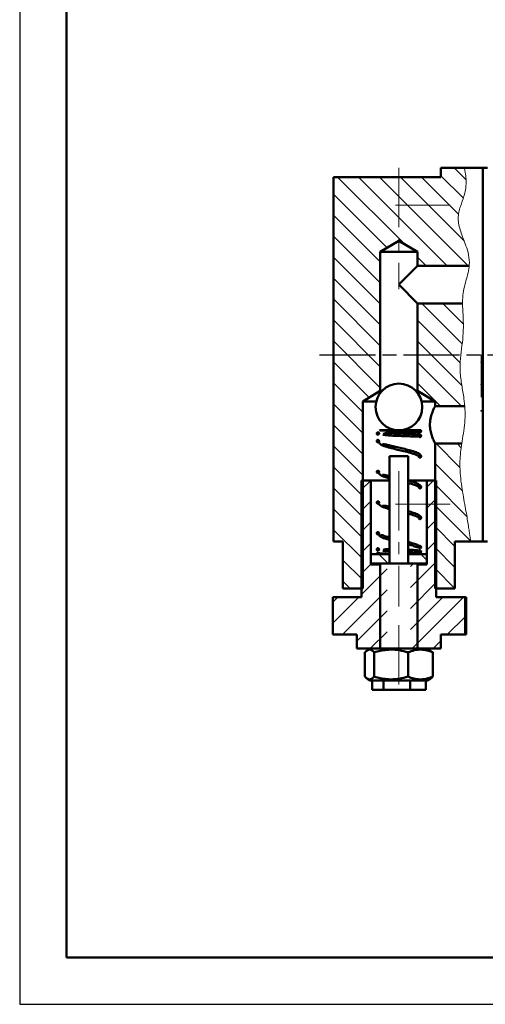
# Model space of a CAD drawing. Header units: millimetres. Extents: x 1089 to 1683, y -48 to 372.
# Tile 1 of 6: x 1089 to 1189, y -48 to 163. Entities that reach past the tile are written whole.
import ezdxf

# ---------------------------------------------------------------- set-up
doc = ezdxf.new("R2010")
doc.units = ezdxf.units.MM
doc.linetypes.add('AM_ISO08W050', pattern=[18, 12, -1.5, 3, -1.5])
doc.linetypes.add('CENTERX2', pattern=[20.32, 12.7, -2.54, 2.54, -2.54])
doc.layers.add('AM_7', color=4, linetype='AM_ISO08W050', lineweight=25)
doc.layers.add('粗实线', color=7, linetype='Continuous', lineweight=50)
doc.layers.add('细线层', color=7, linetype='Continuous')
pattern_1 = [(45, (1081.2813, -50.4406), (-2.245064, 2.245064), [])]
pattern_2 = [(135, (1081.2813, -50.4406), (-2.245064, -2.245064), [])]

msp = doc.modelspace()

# ---------------------------------------------------------------- hatches: boundary and pattern name
at = {"layer": '细线层', "linetype": 'Continuous', "lineweight": 18}
h = msp.add_hatch(dxfattribs=at)
h.set_pattern_fill('ANSI31', color=256, angle=90, style=0)
h.set_pattern_definition(pattern_2)
edge = h.paths.add_edge_path(flags=0)
edge.add_line((1184.657, 131.237), (1179.675, 131.237))
edge.add_line((1179.675, 131.237), (1179.675, 129.237))
edge.add_line((1179.675, 129.237), (1156.675, 129.237))
edge.add_line((1156.675, 129.237), (1156.675, 95.237))
edge.add_line((1156.675, 95.237), (1156.675, 87.237))
edge.add_line((1156.675, 87.237), (1156.675, 51.237))
edge.add_line((1156.675, 51.237), (1158.675, 51.237))
edge.add_line((1158.675, 51.237), (1158.675, 41.237))
edge.add_line((1158.675, 41.237), (1162.925, 41.237))
edge.add_line((1162.925, 41.237), (1162.925, 81.237))
edge.add_line((1162.925, 81.237), (1166.675, 83.491))
edge.add_line((1166.675, 83.491), (1166.675, 113.237))
edge.add_line((1166.675, 113.237), (1170.675, 115.641))
edge.add_line((1170.675, 115.641), (1174.675, 113.237))
edge.add_line((1174.675, 113.237), (1174.675, 110.237))
edge.add_line((1174.675, 110.237), (1185.723, 110.237))
edge.add_spline(control_points=[(1185.723, 110.237), (1185.754, 110.549), (1185.919, 114.162), (1181.777, 119.585), (1185.301, 125.747), (1185.114, 129.569), (1184.657, 131.237)], knot_values=[0.9187805, 0.9187805, 0.9187805, 0.9187805, 0.9217136, 0.9527668, 0.9690476, 0.9838428, 0.9838428, 0.9838428, 0.9838428], weights=[1, 1, 1, 1, 1, 1, 1], degree=3, periodic=0)
h = msp.add_hatch(dxfattribs=at)
h.set_pattern_fill('ANSI31', color=256, angle=90, style=0)
h.set_pattern_definition(pattern_2)
edge = h.paths.add_edge_path(flags=0)
edge.add_line((1178.425, 80.237), (1184.788, 80.237))
edge.add_spline(control_points=[(1184.788, 80.237), (1184.551, 83.028), (1183.044, 88.417), (1184.882, 95.724), (1184.304, 100.308), (1184.3, 102.237)], knot_values=[0.8260229, 0.8260229, 0.8260229, 0.8260229, 0.8518955, 0.8760401, 0.8938337, 0.8938337, 0.8938337, 0.8938337], weights=[1, 1, 1, 1, 1, 1], degree=3, periodic=0)
edge.add_line((1184.3, 102.237), (1174.675, 102.237))
edge.add_line((1174.675, 102.237), (1174.675, 83.491))
edge.add_line((1174.675, 83.491), (1178.425, 81.237))
edge.add_line((1178.425, 81.237), (1178.425, 80.237))
h = msp.add_hatch(dxfattribs=at)
h.set_pattern_fill('ANSI31', color=256, style=0)
h.set_pattern_definition(pattern_1)
edge = h.paths.add_edge_path(flags=0)
edge.add_line((1175.347, 75.061), (1175.002, 75.061))
edge.add_spline(control_points=[(1175.002, 75.061), (1174.771, 74.847), (1174.941, 74.621), (1175.174, 74.621), (1175.407, 74.621), (1175.577, 74.847), (1175.347, 75.061)], knot_values=[0.6408621, 0.6408621, 0.6408621, 0.6408621, 1, 1, 1, 1.3591379, 1.3591379, 1.3591379, 1.3591379], weights=[0.5952886, 0.3862457, 0.5211495, 1, 0.5211495, 0.3862457, 0.5952886], degree=3, periodic=0)
h = msp.add_hatch(dxfattribs=at)
h.set_pattern_fill('ANSI31', color=256, angle=90, style=0)
h.set_pattern_definition(pattern_2)
edge = h.paths.add_edge_path(flags=0)
edge.add_line((1182.675, 51.237), (1186.076, 51.237))
edge.add_spline(control_points=[(1186.076, 51.237), (1185.762, 53.057), (1185.004, 58.879), (1183.297, 65.858), (1183.966, 71.027), (1184.145, 72.237)], knot_values=[0.736326, 0.736326, 0.736326, 0.736326, 0.7534155, 0.7901138, 0.8013228, 0.8013228, 0.8013228, 0.8013228], weights=[1, 1, 1, 1, 1, 1], degree=3, periodic=0)
edge.add_line((1184.145, 72.237), (1178.425, 72.237))
edge.add_line((1178.425, 72.237), (1178.425, 41.237))
edge.add_line((1178.425, 41.237), (1182.675, 41.237))
edge.add_line((1182.675, 41.237), (1182.675, 51.237))
h = msp.add_hatch(dxfattribs=at)
h.set_pattern_fill('ANSI31', color=256, style=0)
h.set_pattern_definition(pattern_1)
edge = h.paths.add_edge_path(flags=0)
edge.add_spline(control_points=[(1166.176, 65.924), (1166.684, 65.924), (1166.684, 66.431), (1166.176, 66.431), (1165.669, 66.431), (1165.669, 65.924), (1166.176, 65.924)], knot_values=[0, 0, 0, 0, 0.5, 0.5, 0.5, 1, 1, 1, 1], weights=[1, 0.3333333, 0.3333333, 1, 0.3333333, 0.3333333, 1], degree=3, periodic=0)
h = msp.add_hatch(dxfattribs=at)
h.set_pattern_fill('ANSI31', color=256, style=0)
h.set_pattern_definition(pattern_1)
h.paths.add_polyline_path([(1156.522, 39.348), (1156.522, 31.348), (1161.675, 31.348), (1161.675, 28.348), (1168.175, 28.348), (1168.175, 46.348), (1164.675, 46.348), (1164.675, 64.348), (1162.675, 64.348), (1162.675, 39.348)], flags=0)
h = msp.add_hatch(dxfattribs=at)
h.set_pattern_fill('ANSI31', color=256, style=0)
h.set_pattern_definition(pattern_1)
h.paths.add_polyline_path([(1184.828, 31.348), (1184.828, 39.348), (1178.675, 39.348), (1178.675, 64.348), (1176.675, 64.348), (1176.675, 46.348), (1173.175, 46.348), (1173.175, 28.348), (1179.675, 28.348), (1179.675, 31.348)], flags=0)
h = msp.add_hatch(dxfattribs=at)
h.set_pattern_fill('ANSI31', color=256, angle=90, style=0)
h.set_pattern_definition(pattern_2)
h.paths.add_polyline_path([(1164.675, 48.548), (1164.675, 46.548), (1168.675, 46.548), (1168.675, 48.548)], flags=0)
h = msp.add_hatch(dxfattribs=at)
h.set_pattern_fill('ANSI31', color=256, angle=90, style=0)
h.set_pattern_definition(pattern_2)
h.paths.add_polyline_path([(1176.675, 46.548), (1176.675, 48.548), (1172.675, 48.548), (1172.675, 46.548)], flags=0)

# ---------------------------------------------------------------- linework, layer by layer
for p, q in [((1089.495, 372.228), (1089.495, -47.772)), ((1089.495, -47.772), (1683.495, -47.772))]:
    msp.add_line(p, q)
at = {"color": 7, "linetype": 'Continuous', "lineweight": 50}
for p, q in [((1179.675, 129.237), (1179.675, 131.237)), ((1184.657, 131.237), (1179.675, 131.237)), ((1184.657, 131.237), (1188.675, 131.237)), ((1188.675, 131.237), (1189.675, 131.237)), ((1188.675, 51.237), (1188.675, 131.237)), ((1156.675, 95.237), (1156.675, 129.237)), ((1179.675, 129.237), (1156.675, 129.237)), ((1166.675, 113.237), (1170.675, 115.641)), ((1170.675, 115.641), (1174.675, 113.237)), ((1166.675, 83.491), (1166.675, 113.237)), ((1166.675, 113.237), (1174.675, 113.237)), ((1174.675, 113.237), (1174.675, 110.237)), ((1170.675, 106.237), (1174.675, 110.237)), ((1174.675, 110.237), (1185.723, 110.237)), ((1174.675, 102.237), (1170.675, 106.237)), ((1184.3, 102.237), (1174.675, 102.237)), ((1174.675, 102.237), (1174.675, 83.491)), ((1156.675, 95.237), (1156.675, 87.237)), ((1156.675, 51.237), (1156.675, 87.237)), ((1162.925, 81.237), (1166.675, 83.491)), ((1167.037, 83.491), (1166.675, 83.491)), ((1174.675, 83.491), (1174.313, 83.491)), ((1174.675, 83.491), (1178.425, 81.237)), ((1162.925, 81.237), (1165.815, 81.237)), ((1162.925, 41.237), (1162.925, 81.237)), ((1175.534, 81.237), (1178.425, 81.237)), ((1178.425, 81.237), (1178.425, 80.237)), ((1178.425, 80.237), (1184.788, 80.237)), ((1175.347, 75.061), (1175.002, 75.061)), ((1184.145, 72.237), (1178.425, 72.237)), ((1178.425, 72.237), (1178.425, 41.237)), ((1168.675, 69.548), (1168.675, 46.548)), ((1168.675, 69.548), (1170.497, 69.548)), ((1170.497, 69.548), (1172.675, 69.548)), ((1172.675, 46.548), (1172.675, 69.548)), ((1162.675, 64.348), (1162.675, 39.348)), ((1162.675, 64.348), (1164.675, 64.348)), ((1164.675, 46.348), (1164.675, 64.348)), ((1168.675, 64.348), (1164.675, 64.348)), ((1176.675, 64.348), (1172.675, 64.348)), ((1176.675, 64.348), (1176.675, 46.348)), ((1176.675, 64.348), (1178.675, 64.348)), ((1178.675, 39.348), (1178.675, 64.348)), ((1156.675, 51.237), (1158.675, 51.237)), ((1158.675, 51.237), (1158.675, 41.237)), ((1182.675, 41.237), (1182.675, 51.237)), ((1182.675, 51.237), (1186.076, 51.237)), ((1186.076, 51.237), (1188.675, 51.237)), ((1188.675, 51.237), (1189.675, 51.237)), ((1164.675, 48.548), (1164.675, 46.548)), ((1168.675, 48.548), (1164.675, 48.548)), ((1165.924, 48.548), (1166.43, 48.548)), ((1168.675, 48.548), (1168.675, 46.548)), ((1172.675, 46.548), (1172.675, 48.548)), ((1176.675, 48.548), (1172.675, 48.548)), ((1176.675, 46.548), (1176.675, 48.548)), ((1166.675, 46.548), (1164.675, 46.548)), ((1166.675, 46.548), (1166.675, 28.348)), ((1166.675, 46.548), (1170.319, 46.548)), ((1170.319, 46.548), (1174.675, 46.548)), ((1174.675, 28.348), (1174.675, 46.548)), ((1176.675, 46.548), (1174.675, 46.548)), ((1164.675, 46.348), (1166.675, 46.348)), ((1174.675, 46.348), (1176.675, 46.348)), ((1162.925, 41.237), (1158.675, 41.237)), ((1182.675, 41.237), (1178.425, 41.237)), ((1156.522, 39.348), (1156.522, 31.348)), ((1162.675, 39.348), (1156.522, 39.348)), ((1184.828, 39.348), (1178.675, 39.348)), ((1184.828, 31.348), (1184.828, 39.348)), ((1185.099, 39.348), (1184.828, 39.348)), ((1185.099, 31.348), (1185.099, 39.348)), ((1161.675, 31.348), (1156.522, 31.348)), ((1161.675, 31.348), (1161.675, 28.348)), ((1179.675, 28.348), (1179.675, 31.348)), ((1184.828, 31.348), (1179.675, 31.348)), ((1185.099, 31.348), (1184.828, 31.348)), ((1164.55, 28.348), (1161.675, 28.348)), ((1163.418, 22.345), (1163.418, 27.551)), ((1164.55, 28.348), (1163.938, 27.995)), ((1176.597, 28.348), (1164.55, 28.348)), ((1165.386, 22.345), (1165.386, 27.551)), ((1172.643, 22.345), (1172.643, 27.551)), ((1176.8, 28.348), (1176.597, 28.348)), ((1177.411, 27.995), (1176.8, 28.348)), ((1179.675, 28.348), (1176.8, 28.348)), ((1177.931, 22.345), (1177.931, 27.551)), ((1163.932, 21.905), (1164.55, 21.548)), ((1176.597, 21.548), (1164.55, 21.548)), ((1164.924, 21.548), (1164.924, 19.548)), ((1167.355, 21.548), (1167.355, 19.548)), ((1173.106, 21.548), (1173.106, 19.548)), ((1176.425, 21.548), (1176.425, 19.548)), ((1176.8, 21.548), (1176.597, 21.548)), ((1176.8, 21.548), (1177.417, 21.905)), ((1164.924, 19.548), (1167.355, 19.548)), ((1167.355, 19.548), (1173.106, 19.548)), ((1173.106, 19.548), (1176.425, 19.548))]:
    msp.add_line(p, q, dxfattribs=at)
at = {"color": 7, "linetype": 'Continuous'}
msp.add_line((1188.319, 91.237), (1188.319, 82.137), dxfattribs=at)
msp.add_line((1188.319, 91.237), (1188.319, 82.137), dxfattribs=at)
at = {"color": 7, "linetype": 'Continuous', "lineweight": 50}
msp.add_circle((1170.675, 80.061), 5, dxfattribs=at)
at = {"color": 7, "linetype": 'Continuous', "lineweight": 18}
for points, knots in [([(1184.657, 131.237), (1184.662, 131.218), (1184.673, 131.18), (1184.753, 130.869), (1184.865, 130.368), (1184.98, 129.672), (1185.064, 128.803), (1185.078, 127.77), (1184.961, 126.553), (1184.596, 124.978), (1183.957, 123.366), (1183.472, 121.752), (1183.319, 120.44), (1183.497, 119.058), (1184.031, 117.129), (1184.899, 115.015), (1185.665, 112.605), (1185.839, 110.621), (1185.495, 108.761), (1185.019, 107.066), (1184.56, 105.327), (1184.264, 103.302), (1184.308, 101.002), (1184.499, 98.445), (1184.481, 95.831), (1184.186, 93.155), (1183.8, 90.436), (1183.711, 87.585), (1184.12, 84.733), (1184.602, 82.061), (1184.865, 79.572), (1184.846, 77.251), (1184.568, 74.969), (1184.126, 72.173), (1183.758, 69.561), (1183.724, 67.149), (1183.844, 65.126), (1184.114, 62.971), (1184.498, 60.734), (1184.874, 58.686), (1185.203, 56.856), (1185.451, 55.273), (1185.65, 53.93), (1185.816, 52.836), (1185.953, 51.963), (1186.055, 51.357), (1186.069, 51.277), (1186.076, 51.237)], [0, 0, 0, 0, 0.0223043, 0.0446091, 0.0673851, 0.0901611, 0.1116305, 0.1330966, 0.1551409, 0.1771747, 0.2080166, 0.223631, 0.2392042, 0.254762, 0.2703446, 0.3026002, 0.3218532, 0.3416122, 0.3567639, 0.3719592, 0.3872661, 0.402541, 0.4231713, 0.4438391, 0.464771, 0.4857213, 0.507836, 0.5298776, 0.5531693, 0.5764944, 0.5955437, 0.6145795, 0.634445, 0.6543228, 0.6889746, 0.7067105, 0.724453, 0.7504035, 0.7763601, 0.803038, 0.8297143, 0.8558674, 0.8820212, 0.9089402, 0.9358592, 0.9677604, 1, 1, 1, 1]), ([(1177.931, 27.551), (1177.762, 27.749), (1177.59, 27.949), (1177.412, 27.994), (1177.411, 27.994)], [0, 0, 0, 0, 0.9899024, 1, 1, 1, 1])]:
    msp.add_open_spline(points, degree=3, knots=knots, dxfattribs=at)
at = {"color": 7, "linetype": 'Continuous', "lineweight": 50}
for points, knots in [([(1178.425, 80.237), (1178.421, 80.23), (1178.409, 80.207), (1178.261, 79.918), (1177.942, 79.228), (1177.561, 78.191), (1177.343, 77.107), (1177.294, 76.02), (1177.394, 74.993), (1177.701, 73.869), (1178.075, 72.94), (1178.372, 72.339), (1178.409, 72.268), (1178.425, 72.237)], [0, 0, 0, 0, 0.0411364, 0.1352381, 0.2332305, 0.3415436, 0.45412, 0.5001326, 0.5973658, 0.6942509, 0.7997041, 0.9127202, 1, 1, 1, 1]), ([(1166.175, 74.119), (1166.146, 74.121), (1166.089, 74.127), (1166.013, 74.171), (1165.956, 74.235), (1165.923, 74.316), (1165.918, 74.402), (1165.943, 74.486), (1165.993, 74.556), (1166.064, 74.606), (1166.148, 74.629), (1166.234, 74.624), (1166.314, 74.59), (1166.379, 74.532), (1166.42, 74.455), (1166.434, 74.369), (1166.418, 74.284), (1166.375, 74.208), (1166.31, 74.152), (1166.239, 74.123), (1166.193, 74.12), (1166.175, 74.119)], [0, 0, 0, 0, 0.0536864, 0.1073728, 0.1610601, 0.214749, 0.2684397, 0.3221311, 0.3758221, 0.4295117, 0.4831996, 0.536886, 0.5905721, 0.6442589, 0.6979473, 0.7516375, 0.8053288, 0.85902, 0.9127102, 0.9663986, 1, 1, 1, 1]), ([(1166.498, 75.062), (1166.642, 75.05), (1166.927, 75.027), (1167.748, 74.983), (1168.962, 74.933), (1170.458, 74.88), (1171.758, 74.834), (1172.847, 74.793), (1173.737, 74.754), (1174.412, 74.717), (1174.862, 74.682), (1175.112, 74.651), (1175.124, 74.632), (1175.129, 74.623)], [0, 0, 0, 0, 0.0788474, 0.1560877, 0.2986493, 0.418737, 0.520582, 0.6134381, 0.7017588, 0.7857907, 0.8656515, 0.9413888, 1, 1, 1, 1]), ([(1166.508, 75.061), (1166.508, 75.061), (1166.509, 75.061), (1166.512, 75.061), (1166.514, 75.061), (1166.516, 75.061), (1166.52, 75.061), (1166.525, 75.061), (1166.539, 75.061), (1166.578, 75.061), (1166.702, 75.061), (1167.132, 75.061), (1168.096, 75.061), (1169.676, 75.061), (1171.278, 75.061), (1172.703, 75.061), (1173.889, 75.061), (1174.701, 75.061), (1174.969, 75.061), (1174.998, 75.061), (1175.002, 75.061)], [0, 0, 0, 0, 0.0004926, 0.0008893, 0.0011798, 0.0013015, 0.0016051, 0.0019947, 0.0027335, 0.0054738, 0.0163241, 0.0595298, 0.2080798, 0.3574836, 0.4838062, 0.6088278, 0.7330199, 0.8568531, 0.9828915, 1, 1, 1, 1]), ([(1167.226, 74.138), (1167.321, 74.113), (1167.757, 74.003), (1168.744, 73.948), (1170.076, 73.887), (1171.477, 73.84), (1172.69, 73.794), (1173.65, 73.758), (1174.336, 73.743), (1174.763, 73.751), (1174.813, 73.792), (1174.83, 73.805)], [0, 0, 0, 0, 0.041069, 0.1879009, 0.3239533, 0.4536186, 0.6057482, 0.7035372, 0.8147783, 0.9385765, 1, 1, 1, 1]), ([(1175.426, 73.889), (1175.382, 73.959), (1175.299, 74.09), (1174.735, 74.201), (1173.84, 74.253), (1172.582, 74.306), (1171.266, 74.354), (1170.148, 74.393), (1169.239, 74.427), (1168.499, 74.45), (1167.817, 74.453), (1167.473, 74.359), (1167.31, 74.314)], [0, 0, 0, 0, 0.1006252, 0.1910329, 0.3438834, 0.4695247, 0.5885112, 0.7029391, 0.7640551, 0.8377646, 0.923284, 1, 1, 1, 1]), ([(1175.173, 73.616), (1175.145, 73.619), (1175.088, 73.624), (1175.012, 73.668), (1174.954, 73.733), (1174.921, 73.813), (1174.916, 73.9), (1174.941, 73.983), (1174.991, 74.054), (1175.062, 74.103), (1175.146, 74.127), (1175.233, 74.121), (1175.313, 74.088), (1175.377, 74.029), (1175.418, 73.953), (1175.432, 73.867), (1175.416, 73.782), (1175.373, 73.706), (1175.308, 73.649), (1175.237, 73.62), (1175.191, 73.617), (1175.173, 73.616)], [0, 0, 0, 0, 0.0536644, 0.1073285, 0.1610017, 0.2146931, 0.2684017, 0.3221187, 0.3758317, 0.42953, 0.4832096, 0.5368743, 0.5905348, 0.6442033, 0.6978888, 0.7515927, 0.8053083, 0.8590238, 0.9127276, 0.966413, 1, 1, 1, 1]), ([(1175.347, 75.061), (1175.356, 75.051), (1175.385, 75.021), (1175.419, 74.958), (1175.433, 74.872), (1175.417, 74.787), (1175.374, 74.711), (1175.309, 74.654), (1175.238, 74.626), (1175.164, 74.618), (1175.089, 74.631), (1175.013, 74.673), (1174.955, 74.738), (1174.922, 74.818), (1174.917, 74.905), (1174.942, 74.988), (1174.977, 75.038), (1175, 75.059), (1175.002, 75.061)], [0, 0, 0, 0, 0.0333506, 0.1037885, 0.1742364, 0.2446908, 0.3151451, 0.385593, 0.4560308, 0.5001091, 0.5705355, 0.6409616, 0.7113927, 0.7818339, 0.8522844, 0.9227395, 0.9931924, 1, 1, 1, 1]), ([(1166.175, 72.495), (1166.146, 72.498), (1166.089, 72.503), (1166.013, 72.547), (1165.956, 72.612), (1165.923, 72.692), (1165.918, 72.779), (1165.942, 72.862), (1165.993, 72.933), (1166.064, 72.982), (1166.134, 73.002), (1166.205, 73.004), (1166.275, 72.987), (1166.348, 72.94), (1166.402, 72.872), (1166.43, 72.79), (1166.429, 72.703), (1166.4, 72.622), (1166.345, 72.554), (1166.271, 72.509), (1166.211, 72.496), (1166.179, 72.495), (1166.175, 72.495)], [0, 0, 0, 0, 0.0536855, 0.107371, 0.161057, 0.2147443, 0.2684326, 0.3221215, 0.3758101, 0.4294978, 0.4831843, 0.5097378, 0.563423, 0.6171084, 0.6707947, 0.7244822, 0.7781707, 0.8318596, 0.8855481, 0.9392356, 0.9929218, 1, 1, 1, 1]), ([(1166.324, 72.547), (1166.35, 72.493), (1166.427, 72.33), (1166.848, 71.989), (1167.638, 71.623), (1168.72, 71.317), (1170.059, 70.993), (1171.459, 70.672), (1172.663, 70.378), (1173.627, 70.109), (1174.319, 69.875), (1174.819, 69.647), (1174.886, 69.524), (1174.921, 69.459)], [0, 0, 0, 0, 0.0388078, 0.1172768, 0.1865758, 0.3026961, 0.410213, 0.5127506, 0.6325338, 0.7094925, 0.7968936, 0.893879, 1, 1, 1, 1]), ([(1175.428, 69.467), (1175.391, 69.597), (1175.322, 69.846), (1174.78, 70.217), (1173.886, 70.556), (1172.604, 70.904), (1171.287, 71.219), (1170.166, 71.477), (1169.262, 71.694), (1168.525, 71.877), (1167.797, 72.057), (1167.399, 72.087), (1167.191, 72.102)], [0, 0, 0, 0, 0.0998442, 0.1896693, 0.3410026, 0.4649918, 0.5820792, 0.694567, 0.754283, 0.8262339, 0.9090193, 1, 1, 1, 1]), ([(1175.175, 69.209), (1175.16, 69.21), (1175.118, 69.212), (1175.05, 69.237), (1174.982, 69.291), (1174.936, 69.364), (1174.916, 69.449), (1174.926, 69.535), (1174.964, 69.613), (1175.026, 69.674), (1175.091, 69.706), (1175.161, 69.719), (1175.233, 69.715), (1175.313, 69.682), (1175.377, 69.623), (1175.419, 69.547), (1175.433, 69.462), (1175.418, 69.376), (1175.375, 69.3), (1175.31, 69.243), (1175.239, 69.213), (1175.193, 69.21), (1175.175, 69.209)], [0, 0, 0, 0, 0.0265476, 0.0802211, 0.1338952, 0.1875723, 0.2412532, 0.2949368, 0.3486209, 0.402303, 0.4559816, 0.4825299, 0.5362027, 0.5898756, 0.6435501, 0.697228, 0.7509095, 0.8045933, 0.8582772, 0.9119588, 0.9656367, 1, 1, 1, 1]), ([(1166.176, 65.924), (1166.148, 65.926), (1166.091, 65.932), (1166.015, 65.976), (1165.957, 66.04), (1165.924, 66.121), (1165.92, 66.207), (1165.944, 66.291), (1165.995, 66.361), (1166.066, 66.411), (1166.135, 66.431), (1166.206, 66.432), (1166.277, 66.416), (1166.35, 66.369), (1166.404, 66.301), (1166.432, 66.219), (1166.431, 66.132), (1166.402, 66.05), (1166.347, 65.983), (1166.273, 65.937), (1166.212, 65.924), (1166.18, 65.924), (1166.176, 65.924)], [0, 0, 0, 0, 0.053662, 0.1073237, 0.1609948, 0.2146847, 0.2683922, 0.3221083, 0.3758204, 0.4295174, 0.483195, 0.5097369, 0.5633956, 0.6170562, 0.6707304, 0.7244238, 0.7781337, 0.83185, 0.88556, 0.9392536, 0.9929279, 1, 1, 1, 1]), ([(1166.322, 65.973), (1166.348, 65.92), (1166.426, 65.757), (1166.854, 65.417), (1167.605, 65.064), (1168.271, 64.881), (1168.675, 64.771)], [0, 0, 0, 0, 0.1313893, 0.39919, 0.6355603, 1, 1, 1, 1]), ([(1168.675, 65.268), (1168.642, 65.276), (1168.324, 65.354), (1167.802, 65.485), (1167.4, 65.516), (1167.189, 65.533)], [0, 0, 0, 0, 0.0521619, 0.5022947, 1, 1, 1, 1]), ([(1175.425, 62.898), (1175.389, 63.028), (1175.32, 63.275), (1174.782, 63.646), (1173.926, 63.973), (1173.047, 64.206), (1172.675, 64.305)], [0, 0, 0, 0, 0.2208313, 0.4193096, 0.753972, 1, 1, 1, 1]), ([(1172.675, 63.795), (1172.713, 63.786), (1173.056, 63.701), (1173.613, 63.538), (1174.326, 63.303), (1174.821, 63.074), (1174.885, 62.95), (1174.918, 62.886)], [0, 0, 0, 0, 0.0256039, 0.2297401, 0.4614222, 0.7184877, 1, 1, 1, 1]), ([(1175.172, 62.638), (1175.158, 62.639), (1175.115, 62.641), (1175.047, 62.665), (1174.979, 62.719), (1174.933, 62.793), (1174.914, 62.877), (1174.923, 62.964), (1174.961, 63.042), (1175.023, 63.103), (1175.088, 63.134), (1175.158, 63.148), (1175.23, 63.144), (1175.31, 63.11), (1175.374, 63.052), (1175.416, 62.976), (1175.43, 62.89), (1175.415, 62.805), (1175.372, 62.729), (1175.307, 62.672), (1175.236, 62.642), (1175.19, 62.639), (1175.172, 62.638)], [0, 0, 0, 0, 0.0265255, 0.0801528, 0.1337854, 0.1874498, 0.2411523, 0.2948824, 0.3486175, 0.4023328, 0.4560121, 0.4825444, 0.5361647, 0.5897858, 0.6434229, 0.6970943, 0.750803, 0.8045359, 0.8582692, 0.9119787, 0.965651, 1, 1, 1, 1]), ([(1166.179, 59.352), (1166.151, 59.355), (1166.094, 59.361), (1166.018, 59.404), (1165.96, 59.469), (1165.927, 59.549), (1165.923, 59.636), (1165.947, 59.719), (1165.998, 59.79), (1166.069, 59.84), (1166.138, 59.859), (1166.209, 59.861), (1166.28, 59.844), (1166.353, 59.798), (1166.406, 59.73), (1166.434, 59.647), (1166.434, 59.561), (1166.404, 59.479), (1166.35, 59.411), (1166.276, 59.366), (1166.215, 59.353), (1166.183, 59.352), (1166.179, 59.352)], [0, 0, 0, 0, 0.05361922, 0.10723761, 0.16088128, 0.21457594, 0.2683183, 0.32208419, 0.37583904, 0.42955311, 0.48321457, 0.50973558, 0.56334576, 0.61696104, 0.67061312, 0.72431733, 0.77806622, 0.83183274, 0.88558204, 0.93928681, 0.99293932, 1, 1, 1, 1]), ([(1166.322, 59.4), (1166.347, 59.347), (1166.423, 59.185), (1166.854, 58.845), (1167.608, 58.492), (1168.272, 58.31), (1168.675, 58.199)], [0, 0, 0, 0, 0.1301243, 0.3982206, 0.6350871, 1, 1, 1, 1]), ([(1168.675, 58.697), (1168.642, 58.705), (1168.324, 58.783), (1167.807, 58.914), (1167.402, 58.944), (1167.19, 58.961)], [0, 0, 0, 0, 0.05231554, 0.50300788, 1, 1, 1, 1]), ([(1175.423, 56.32), (1175.39, 56.451), (1175.326, 56.701), (1174.784, 57.074), (1173.924, 57.402), (1173.046, 57.635), (1172.675, 57.734)], [0, 0, 0, 0, 0.2208308, 0.4193319, 0.753998, 1, 1, 1, 1]), ([(1172.675, 57.224), (1172.714, 57.215), (1173.058, 57.13), (1173.611, 56.966), (1174.32, 56.733), (1174.824, 56.506), (1174.885, 56.384), (1174.916, 56.32)], [0, 0, 0, 0, 0.0259395, 0.2300415, 0.4618102, 0.7186651, 1, 1, 1, 1]), ([(1175.17, 56.066), (1175.156, 56.067), (1175.113, 56.069), (1175.045, 56.094), (1174.978, 56.148), (1174.931, 56.221), (1174.912, 56.306), (1174.922, 56.392), (1174.96, 56.47), (1175.021, 56.532), (1175.086, 56.563), (1175.156, 56.576), (1175.228, 56.572), (1175.308, 56.539), (1175.372, 56.481), (1175.414, 56.405), (1175.428, 56.319), (1175.413, 56.233), (1175.371, 56.157), (1175.306, 56.1), (1175.235, 56.071), (1175.188, 56.068), (1175.17, 56.066)], [0, 0, 0, 0, 0.0265132, 0.0801146, 0.133724, 0.1873813, 0.2410959, 0.294852, 0.3486157, 0.4023495, 0.4560293, 0.4825526, 0.5361435, 0.5897356, 0.6433519, 0.6970197, 0.7507436, 0.8045039, 0.8582647, 0.91199, 0.9656592, 1, 1, 1, 1]), ([(1166.179, 52.781), (1166.151, 52.783), (1166.094, 52.789), (1166.018, 52.833), (1165.96, 52.897), (1165.927, 52.977), (1165.923, 53.064), (1165.947, 53.148), (1165.998, 53.218), (1166.069, 53.268), (1166.138, 53.288), (1166.209, 53.289), (1166.279, 53.273), (1166.353, 53.226), (1166.406, 53.158), (1166.434, 53.076), (1166.434, 52.989), (1166.404, 52.907), (1166.349, 52.84), (1166.276, 52.794), (1166.215, 52.781), (1166.183, 52.781), (1166.179, 52.781)], [0, 0, 0, 0, 0.0536204, 0.10724, 0.1608845, 0.214579, 0.2683204, 0.3220849, 0.3758385, 0.4295521, 0.483214, 0.5097356, 0.5633472, 0.6169637, 0.6706164, 0.7243203, 0.7780681, 0.8318332, 0.8855814, 0.9392859, 0.992939, 1, 1, 1, 1]), ([(1166.303, 52.817), (1166.346, 52.723), (1166.45, 52.498), (1167.026, 52.14), (1167.758, 51.869), (1168.349, 51.715), (1168.675, 51.63)], [0, 0, 0, 0, 0.1977148, 0.476556, 0.7111303, 1, 1, 1, 1]), ([(1168.675, 52.137), (1168.409, 52.206), (1167.898, 52.339), (1167.29, 52.535), (1166.977, 52.683), (1166.811, 52.647), (1166.758, 52.635)], [0, 0, 0, 0, 0.2921806, 0.5602237, 0.8611204, 1, 1, 1, 1]), ([(1175.047, 50.3), (1175.008, 50.325), (1174.914, 50.385), (1174.714, 50.496), (1174.267, 50.707), (1173.649, 50.908), (1172.948, 51.088), (1172.675, 51.159)], [0, 0, 0, 0, 0.0836328, 0.2032964, 0.3087912, 0.7303024, 1, 1, 1, 1]), ([(1172.675, 50.647), (1172.912, 50.586), (1173.365, 50.47), (1173.891, 50.302), (1174.301, 50.148), (1174.537, 50.055), (1174.695, 50.063), (1174.81, 50.076), (1174.829, 50.079), (1174.836, 50.08)], [0, 0, 0, 0, 0.1950836, 0.3732051, 0.5454631, 0.7185788, 0.8406203, 0.9460501, 1, 1, 1, 1]), ([(1166.175, 49.316), (1166.146, 49.318), (1166.089, 49.324), (1166.013, 49.368), (1165.956, 49.432), (1165.923, 49.513), (1165.918, 49.599), (1165.943, 49.683), (1165.993, 49.753), (1166.064, 49.803), (1166.148, 49.827), (1166.234, 49.821), (1166.314, 49.787), (1166.379, 49.729), (1166.42, 49.652), (1166.434, 49.567), (1166.418, 49.481), (1166.375, 49.406), (1166.31, 49.349), (1166.239, 49.32), (1166.193, 49.317), (1166.175, 49.316)], [0, 0, 0, 0, 0.053686, 0.107372, 0.161059, 0.2147481, 0.268439, 0.3221308, 0.3758223, 0.4295121, 0.4831998, 0.5368858, 0.5905714, 0.6442579, 0.6979463, 0.7516367, 0.8053284, 0.8590201, 0.9127105, 0.9663988, 1, 1, 1, 1]), ([(1165.924, 48.548), (1165.924, 48.563), (1165.923, 48.607), (1165.945, 48.678), (1165.995, 48.748), (1166.066, 48.798), (1166.15, 48.822), (1166.236, 48.816), (1166.316, 48.782), (1166.381, 48.724), (1166.422, 48.648), (1166.432, 48.586), (1166.43, 48.553), (1166.43, 48.548)], [0, 0, 0, 0, 0.05495967, 0.15822864, 0.26148745, 0.36470883, 0.46788193, 0.5710171, 0.67414128, 0.77728621, 0.88047453, 0.98370991, 1, 1, 1, 1]), ([(1168.675, 48.642), (1168.469, 48.65), (1167.782, 48.676), (1166.949, 48.72), (1166.286, 48.771), (1166.237, 48.803), (1166.215, 48.818)], [0, 0, 0, 0, 0.1349702, 0.4493865, 0.7489799, 1, 1, 1, 1]), ([(1167.226, 49.335), (1167.321, 49.311), (1167.725, 49.207), (1168.263, 49.178), (1168.675, 49.156)], [0, 0, 0, 0, 0.2354834, 1, 1, 1, 1]), ([(1168.675, 49.639), (1168.635, 49.64), (1168.307, 49.65), (1167.822, 49.65), (1167.474, 49.556), (1167.31, 49.511)], [0, 0, 0, 0, 0.068686, 0.5594605, 1, 1, 1, 1]), ([(1175.426, 49.086), (1175.383, 49.155), (1175.3, 49.287), (1174.733, 49.398), (1173.892, 49.448), (1173.034, 49.483), (1172.675, 49.498)], [0, 0, 0, 0, 0.2216308, 0.420757, 0.757406, 1, 1, 1, 1]), ([(1172.675, 48.991), (1172.722, 48.99), (1173.076, 48.977), (1173.641, 48.956), (1174.339, 48.94), (1174.762, 48.948), (1174.813, 48.989), (1174.83, 49.003)], [0, 0, 0, 0, 0.036382, 0.275523, 0.5475621, 0.8503032, 1, 1, 1, 1]), ([(1175.173, 48.813), (1175.145, 48.816), (1175.088, 48.822), (1175.012, 48.865), (1174.954, 48.93), (1174.921, 49.01), (1174.916, 49.097), (1174.941, 49.18), (1174.991, 49.251), (1175.062, 49.301), (1175.146, 49.324), (1175.233, 49.319), (1175.313, 49.285), (1175.377, 49.226), (1175.418, 49.15), (1175.432, 49.064), (1175.416, 48.979), (1175.373, 48.903), (1175.308, 48.846), (1175.237, 48.817), (1175.191, 48.814), (1175.173, 48.813)], [0, 0, 0, 0, 0.0536639, 0.1073274, 0.1610002, 0.2146918, 0.2684008, 0.3221184, 0.3758319, 0.4295305, 0.4832098, 0.536874, 0.5905339, 0.644202, 0.6978874, 0.7515916, 0.8053078, 0.8590239, 0.912728, 0.9664133, 1, 1, 1, 1]), ([(1175.174, 49.818), (1175.146, 49.821), (1175.089, 49.827), (1175.013, 49.87), (1174.955, 49.935), (1174.922, 50.015), (1174.917, 50.102), (1174.942, 50.185), (1174.992, 50.256), (1175.063, 50.306), (1175.147, 50.329), (1175.234, 50.324), (1175.314, 50.29), (1175.378, 50.231), (1175.419, 50.155), (1175.433, 50.069), (1175.417, 49.984), (1175.374, 49.908), (1175.309, 49.851), (1175.238, 49.822), (1175.192, 49.819), (1175.174, 49.818)], [0, 0, 0, 0, 0.0536792, 0.1073582, 0.1610409, 0.2147307, 0.2684272, 0.322127, 0.3758252, 0.4295177, 0.4832029, 0.5368822, 0.5905598, 0.6442406, 0.6979281, 0.7516227, 0.805322, 0.8590213, 0.9127159, 0.9664033, 1, 1, 1, 1]), ([(1163.418, 27.551), (1163.589, 27.719), (1163.934, 28.058), (1164.446, 28.182), (1164.935, 28), (1165.235, 27.702), (1165.386, 27.551)], [0, 0, 0, 0, 0.26460227, 0.5349422, 0.76534026, 1, 1, 1, 1]), ([(1165.386, 27.551), (1165.816, 27.67), (1166.678, 27.908), (1168.168, 28.136), (1169.863, 28.151), (1171.413, 27.897), (1172.331, 27.639), (1172.643, 27.551)], [0, 0, 0, 0, 0.1809367, 0.3633817, 0.6124181, 0.8681686, 1, 1, 1, 1]), ([(1172.643, 27.551), (1173.102, 27.719), (1174.03, 28.058), (1175.405, 28.182), (1176.719, 28), (1177.525, 27.702), (1177.931, 27.551)], [0, 0, 0, 0, 0.2646023, 0.5349422, 0.7653403, 1, 1, 1, 1]), ([(1165.386, 22.345), (1165.216, 22.178), (1164.87, 21.839), (1164.359, 21.715), (1163.869, 21.897), (1163.569, 22.195), (1163.418, 22.345)], [0, 0, 0, 0, 0.2646023, 0.5349422, 0.7653403, 1, 1, 1, 1]), ([(1172.643, 22.345), (1172.331, 22.258), (1171.428, 22.004), (1169.879, 21.747), (1168.188, 21.758), (1166.682, 21.988), (1165.82, 22.226), (1165.386, 22.345)], [0, 0, 0, 0, 0.13183183, 0.38117416, 0.63661643, 0.81741485, 1, 1, 1, 1]), ([(1177.931, 22.345), (1177.472, 22.178), (1176.545, 21.839), (1175.17, 21.715), (1173.855, 21.897), (1173.05, 22.195), (1172.643, 22.345)], [0, 0, 0, 0, 0.2646023, 0.5349422, 0.7653403, 1, 1, 1, 1]), ([(1177.411, 21.916), (1177.432, 21.924), (1177.609, 21.985), (1177.781, 22.177), (1177.931, 22.345)], [0, 0, 0, 0, 0.1213193, 1, 1, 1, 1])]:
    msp.add_open_spline(points, degree=3, knots=knots, dxfattribs=at)
at = {"color": 7, "linetype": 'Continuous'}
for p in [(1188.319, 89.637), (1188.319, 89.637), (1188.319, 84.837), (1188.319, 84.837), (1188.319, 79.237), (1188.319, 79.237)]:
    msp.add_point(p, dxfattribs=at)
at = {"layer": 'AM_7'}
msp.add_line((1153.675, 91.237), (1319.675, 91.237), dxfattribs=at)
at = {"layer": '粗实线'}
for p, q in [((1099.495, 362.228), (1099.495, -37.772)), ((1099.495, -37.772), (1673.495, -37.772))]:
    msp.add_line(p, q, dxfattribs=at)
at = {"layer": '细线层', "linetype": 'CENTERX2', "lineweight": 18}
for p, q in [((1170.675, 131.237), (1170.675, 105.237)), ((1181.675, 123.237), (1169.963, 123.237)), ((1170.675, 66.348), (1170.675, 37.348)), ((1181.675, 59.237), (1169.963, 59.237)), ((1170.675, 33.348), (1170.675, 19.548))]:
    msp.add_line(p, q, dxfattribs=at)

doc.saveas('drawing.dxf')
